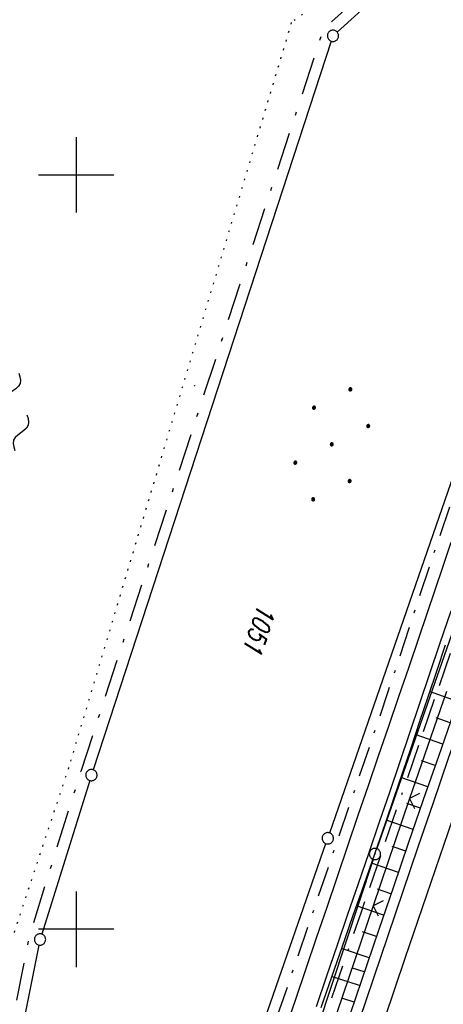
# Model space of a CAD drawing. Extents: x 511997 to 512565, y 475430 to 476399.
# Tile 13 of 32: x 512192 to 512249, y 475790 to 475921. Entities that reach past the tile are written whole.
import ezdxf

# ---------------------------------------------------------------- set-up
doc = ezdxf.new("R2010")
doc.units = 0
doc.header["$LTSCALE"] = 10
doc.header["$MEASUREMENT"] = 0
for name, pattern in [('ACAD_ISO16W100', [73, 15, -6.5, 15, -6.5, 15, -7, 1, -7]), ('LT00', [0]), ('LT08', [0.42, 0.2, -0.1, 0.02, -0.1]), ('PUNKTX2_STR', [0.6, 0.1, -0.5])]:
    doc.linetypes.add(name, pattern=pattern)
doc.layers.get('0').update_dxf_attribs({"linetype": 'LT00'})
for name, color, linetype in [('--WASSER_GRENZE', 180, 'PUNKTX2_STR'), ('--WASSER_NUTZUNG', 180, 'Continuous'), ('BAB-KABEL', 220, 'ACAD_ISO16W100'), ('DFK_AB_L', 21, 'LT00'), ('DFK_AB_P', 7, 'LT00'), ('DFK_FLUR_NR', 250, 'LT00'), ('DFK_GZPKT', 250, 'LT00'), ('DFK_KATASTER', 250, 'LT00'), ('DFK_NUTZUNG', 250, 'LT00'), ('DFK_TOPO-SYM', 252, 'LT00'), ('GEMEINDEGRENZE', 3, 'LT08'), ('STROM_UNTER', 80, 'LT08'), ('V89_AFBR_BAB', 250, 'LT00'), ('V89_BOESCH', 250, 'LT00'), ('V89_BOSCHUNG', 250, 'LT00'), ('V89_LD_MARK', 250, 'LT00'), ('V89_RASTER', 250, 'LT00'), ('V89_ZAUN', 40, 'LT00')]:
    doc.layers.add(name, color=color, linetype=linetype)
doc.styles.get("Standard").update_dxf_attribs({"font": 'romans.shx'})

# ---------------------------------------------------------------- blocks, each defined once
blk = doc.blocks.new('SYMB7301')
at = {"color": 0, "linetype": 'ByBlock'}
for p, q in [((-0.128693, 0), (0, 0.128693)), ((0, -0.128693), (-0.128693, 0)), ((0, 0.128693), (0.128693, 0)), ((0.128693, 0), (0, -0.128693)), ((0.000059, -0.009738), (0.000059, 0.009897)), ((-0.00901, -0.004339), (-0.002225, -0.009749))]:
    blk.add_line(p, q, dxfattribs=at)
for points in [[(-0.002225, 0.009749), (-0.00901, 0.004339), (-0.00901, -0.004339)], [(0.01, 0), (0.006235, 0.007818), (-0.002225, 0.009749)], [(-0.002225, -0.009749), (0.006235, -0.007818), (0.01, 0)]]:
    blk.add_lwpolyline(points, dxfattribs=at)
blk = doc.blocks.new('SYMB7010')
at = {"color": 0, "linetype": 'ByBlock'}
for points in [[(-0.031408, 0.499213), (-0.093728, 0.49134), (-0.15457, 0.475719), (-0.212975, 0.452595), (-0.268021, 0.422333), (-0.31884, 0.385411), (-0.36463, 0.342411), (-0.40467, 0.29401), (-0.438329, 0.240973), (-0.465074, 0.184136), (-0.484486, 0.124395), (-0.496256, 0.062692), (-0.5002, 0)], [(-0.5002, 0), (-0.496256, -0.062692), (-0.484486, -0.124395), (-0.465075, -0.184136), (-0.438329, -0.240973), (-0.404671, -0.29401), (-0.36463, -0.342411), (-0.31884, -0.385411), (-0.268021, -0.422333), (-0.212975, -0.452595), (-0.154571, -0.475719), (-0.093728, -0.49134), (-0.031408, -0.499213), (0.031408, -0.499213)], [(0.5002, 0), (0.496256, 0.062692), (0.484485, 0.124395), (0.465074, 0.184136), (0.438329, 0.240973), (0.40467, 0.29401), (0.36463, 0.342411), (0.31884, 0.385411), (0.268021, 0.422333), (0.212975, 0.452595), (0.15457, 0.475719), (0.093728, 0.49134), (0.031408, 0.499213), (-0.031408, 0.499213)], [(0.031408, -0.499213), (0.093728, -0.491341), (0.15457, -0.475719), (0.212975, -0.452595), (0.268021, -0.422333), (0.31884, -0.385411), (0.36463, -0.342411), (0.404671, -0.294011), (0.438329, -0.240974), (0.465075, -0.184136), (0.484486, -0.124395), (0.496256, -0.062692), (0.500201, 0)]]:
    blk.add_lwpolyline(points, dxfattribs=at)
blk = doc.blocks.new('SYMB0003')
at = {"color": 0, "linetype": 'ByBlock'}
for p, q in [((-0.015712, 0), (0.010166, 0.012015)), ((0, -0.021257), (-0.015712, 0)), ((0.010166, 0.012015), (0, -0.021257))]:
    blk.add_line(p, q, dxfattribs=at)
for points in [[(-0.031395, 0.499013), (-0.093691, 0.491144), (-0.154509, 0.475528), (-0.21289, 0.452414), (-0.267913, 0.422164), (-0.318712, 0.385257), (-0.364484, 0.342274), (-0.404509, 0.293893), (-0.438154, 0.240877), (-0.464888, 0.184062), (-0.484292, 0.124345), (-0.496058, 0.062667), (-0.5, 0)], [(-0.5, 0), (-0.496058, -0.062667), (-0.484292, -0.124345), (-0.464888, -0.184062), (-0.438154, -0.240877), (-0.404509, -0.293893), (-0.364485, -0.342274), (-0.318712, -0.385257), (-0.267914, -0.422164), (-0.21289, -0.452414), (-0.154509, -0.475529), (-0.093691, -0.491144), (-0.031395, -0.499014), (0.031395, -0.499014)], [(0.5, 0), (0.496057, 0.062667), (0.484292, 0.124345), (0.464888, 0.184062), (0.438153, 0.240877), (0.404509, 0.293893), (0.364484, 0.342274), (0.318712, 0.385257), (0.267913, 0.422164), (0.21289, 0.452414), (0.154509, 0.475528), (0.093691, 0.491144), (0.031395, 0.499013), (-0.031395, 0.499013)], [(0.031395, -0.499014), (0.093691, -0.491144), (0.154509, -0.475529), (0.21289, -0.452414), (0.267914, -0.422164), (0.318712, -0.385257), (0.364485, -0.342274), (0.404509, -0.293893), (0.438154, -0.240877), (0.464889, -0.184062), (0.484292, -0.124345), (0.496058, -0.062667), (0.5, 0)]]:
    blk.add_lwpolyline(points, dxfattribs=at)
blk = doc.blocks.new('SYMB7250')
at = {"color": 0, "linetype": 'ByBlock'}
for points in [[(-0.25, 0.28), (-0.208333, 0.308889), (-0.166667, 0.331111), (-0.125, 0.34), (-0.083333, 0.331111), (-0.041667, 0.308889), (0, 0.28)], [(0, 0.28), (0.041667, 0.251111), (0.083333, 0.228889), (0.125, 0.22), (0.166667, 0.228889), (0.208333, 0.251111), (0.25, 0.28)], [(-0.74, 0), (-0.698333, 0.028889), (-0.656667, 0.051111), (-0.615, 0.06), (-0.573333, 0.051111), (-0.531667, 0.028889), (-0.49, 0)], [(-0.49, 0), (-0.448333, -0.028889), (-0.406667, -0.051111), (-0.365, -0.06), (-0.323333, -0.051111), (-0.281667, -0.028889), (-0.24, 0)], [(0.24, 0), (0.281667, 0.028889), (0.323333, 0.051111), (0.365, 0.06), (0.406667, 0.051111), (0.448333, 0.028889), (0.49, 0)], [(0.49, 0), (0.531667, -0.028889), (0.573333, -0.051111), (0.615, -0.06), (0.656667, -0.051111), (0.698333, -0.028889), (0.74, 0)], [(-0.25, -0.28), (-0.208333, -0.251111), (-0.166667, -0.228889), (-0.125, -0.22), (-0.083333, -0.228889), (-0.041667, -0.251111), (0, -0.28)], [(0, -0.28), (0.041667, -0.308889), (0.083333, -0.331111), (0.125, -0.34), (0.166667, -0.331111), (0.208333, -0.308889), (0.25, -0.28)]]:
    blk.add_lwpolyline(points, dxfattribs=at)
blk = doc.blocks.new('SYMB0024')
at = {"color": 0, "linetype": 'ByBlock'}
for p, q in [((-0.5, 0.5), (0, 0)), ((0, 0), (0.5, 0.5))]:
    blk.add_line(p, q, dxfattribs=at)
blk = doc.blocks.new('Ackerland7')
at = {"layer": 'DFK_NUTZUNG', "color": 0, "linetype": 'ByBlock'}
for p, q in [((-4, 3.93), (-4, 3.67)), ((-3.95, 3.63), (-3.95, 3.97)), ((-3.9, 3.99), (-3.9, 3.61)), ((-3.85, 3.6), (-3.85, 4)), ((-3.8, 3.99), (-3.8, 3.61)), ((-3.75, 3.63), (-3.75, 3.97)), ((-3.7, 3.93), (-3.7, 3.67)), ((3.7, 3.93), (3.7, 3.67)), ((3.75, 3.63), (3.75, 3.97)), ((3.8, 3.99), (3.8, 3.61)), ((3.85, 3.6), (3.85, 4)), ((3.9, 3.99), (3.9, 3.61)), ((3.95, 3.63), (3.95, 3.97)), ((4, 3.93), (4, 3.67)), ((-3.65, 3.8), (-3.65, 3.8)), ((4.05, 3.8), (4.05, 3.8)), ((-7.85, 0.13), (-7.85, -0.13)), ((-7.8, -0.17), (-7.8, 0.17)), ((-7.75, 0.19), (-7.75, -0.19)), ((-7.7, -0.2), (-7.7, 0.2)), ((-7.65, 0.19), (-7.65, -0.19)), ((-7.6, -0.17), (-7.6, 0.17)), ((-7.55, 0.13), (-7.55, -0.13)), ((-7.5, 0), (-7.5, 0)), ((-0.15, 0.13), (-0.15, -0.13)), ((-0.1, -0.17), (-0.1, 0.17)), ((-0.05, 0.19), (-0.05, -0.19)), ((0, -0.2), (0, 0.2)), ((0.05, 0.19), (0.05, -0.19)), ((0.1, -0.17), (0.1, 0.17)), ((0.15, 0.13), (0.15, -0.13)), ((0.2, 0), (0.2, 0)), ((7.55, 0.13), (7.55, -0.13)), ((7.6, -0.17), (7.6, 0.17)), ((7.65, 0.19), (7.65, -0.19)), ((7.7, -0.2), (7.7, 0.2)), ((7.75, 0.19), (7.75, -0.19)), ((7.8, -0.17), (7.8, 0.17)), ((7.85, 0.13), (7.85, -0.13)), ((7.9, 0), (7.9, 0)), ((-4, -3.67), (-4, -3.93)), ((-3.95, -3.97), (-3.95, -3.63)), ((-3.9, -3.61), (-3.9, -3.99)), ((-3.85, -4), (-3.85, -3.6)), ((-3.8, -3.61), (-3.8, -3.99)), ((-3.75, -3.97), (-3.75, -3.63)), ((-3.7, -3.67), (-3.7, -3.93)), ((-3.65, -3.8), (-3.65, -3.8)), ((3.7, -3.67), (3.7, -3.93)), ((3.75, -3.97), (3.75, -3.63)), ((3.8, -3.61), (3.8, -3.99)), ((3.85, -4), (3.85, -3.6)), ((3.9, -3.61), (3.9, -3.99)), ((3.95, -3.97), (3.95, -3.63)), ((4, -3.67), (4, -3.93)), ((4.05, -3.8), (4.05, -3.8))]:
    blk.add_line(p, q, dxfattribs=at)
for points in [[(-3.65, 3.8), (-3.67, 3.89), (-3.73, 3.96), (-3.81, 3.99), (-3.89, 3.99), (-3.97, 3.96), (-4.03, 3.89), (-4.05, 3.8), (-4.03, 3.71), (-3.97, 3.64), (-3.89, 3.6), (-3.81, 3.6), (-3.73, 3.64), (-3.67, 3.71), (-3.65, 3.8)], [(4.05, 3.8), (4.03, 3.89), (3.97, 3.96), (3.89, 3.99), (3.81, 3.99), (3.73, 3.96), (3.67, 3.89), (3.65, 3.8), (3.67, 3.71), (3.73, 3.64), (3.81, 3.61), (3.89, 3.61), (3.97, 3.64), (4.03, 3.71), (4.05, 3.8)], [(-7.5, 0), (-7.52, 0.09), (-7.58, 0.16), (-7.66, 0.19), (-7.74, 0.19), (-7.82, 0.16), (-7.88, 0.09), (-7.9, 0)], [(0.2, 0), (0.18, 0.09), (0.12, 0.16), (0.04, 0.19), (-0.04, 0.19), (-0.12, 0.16), (-0.18, 0.09), (-0.2, 0)], [(-0.2, 0), (-0.18, -0.09), (-0.12, -0.16), (-0.04, -0.19), (0.04, -0.19), (0.12, -0.16), (0.18, -0.09), (0.2, 0)], [(7.9, 0), (7.88, 0.09), (7.82, 0.16), (7.74, 0.19), (7.66, 0.19), (7.58, 0.16), (7.52, 0.09), (7.5, 0)], [(7.5, 0), (7.52, -0.09), (7.58, -0.16), (7.66, -0.19), (7.74, -0.19), (7.82, -0.16), (7.88, -0.09), (7.9, 0)], [(-7.9, 0), (-7.88, -0.09), (-7.82, -0.16), (-7.74, -0.19), (-7.66, -0.19), (-7.58, -0.16), (-7.52, -0.09), (-7.5, 0)], [(-3.65, -3.8), (-3.67, -3.71), (-3.73, -3.64), (-3.81, -3.61), (-3.89, -3.61), (-3.97, -3.64), (-4.03, -3.71), (-4.05, -3.8), (-4.03, -3.89), (-3.97, -3.96), (-3.89, -3.99), (-3.81, -3.99), (-3.73, -3.96), (-3.67, -3.89), (-3.65, -3.8)], [(4.05, -3.8), (4.03, -3.71), (3.97, -3.64), (3.89, -3.61), (3.81, -3.61), (3.73, -3.64), (3.67, -3.71), (3.65, -3.8), (3.67, -3.89), (3.73, -3.96), (3.81, -3.99), (3.89, -3.99), (3.97, -3.96), (4.03, -3.89), (4.05, -3.8)]]:
    blk.add_lwpolyline(points, dxfattribs=at)

msp = doc.modelspace()

# ---------------------------------------------------------------- linework, layer by layer
at = {"layer": '--WASSER_GRENZE', "ltscale": 0.2}
for p, q in [((512240.66, 475929.09), (512228.52, 475920.19)), ((512228.52, 475920.19), (512198.97, 475821.43)), ((512198.97, 475821.43), (512191.66, 475799.33))]:
    msp.add_line(p, q, dxfattribs=at)
at = {"layer": 'BAB-KABEL', "ltscale": 0.03, "flags": 128}
msp.add_lwpolyline([(512451.51, 476345.21), (512438.56, 476315.94), (512418.18, 476270.12), (512378.72, 476177.83), (512359.89, 476131.36), (512341.35, 476084.78), (512322.58, 476038.31), (512304.82, 475991.34), (512287.68, 475944.24), (512270.28, 475897.17), (512254.12, 475849.7), (512237.77, 475802.28), (512221.53, 475754.82), (512205.86, 475707.19), (512190.78, 475659.38), (512175.78, 475611.52), (512161.52, 475563.42), (512145.69, 475515.8), (512137.73, 475496.07), (512132.8, 475476.53)], dxfattribs=at)
at = {"layer": 'DFK_AB_L'}
for p, q in [((512275.89, 475914.02), (512239.87, 475810.69)), ((512239.38, 475809.27), (512202.31, 475697.27))]:
    msp.add_line(p, q, dxfattribs=at)
at = {"layer": 'DFK_KATASTER'}
for p, q in [((512243.75, 475927.21), (512234.61, 475918.94)), ((512233.82, 475917.73), (512202.24, 475821.15)), ((512233.61, 475812.77), (512269.46, 475916.21)), ((512201.79, 475819.72), (512195.41, 475799.37)), ((512194.3, 475699.98), (512233.11, 475811.35)), ((512195.04, 475797.91), (512176.42, 475704.51))]:
    msp.add_line(p, q, dxfattribs=at)
at = {"layer": 'GEMEINDEGRENZE', "ltscale": 2.5, "flags": 128}
msp.add_lwpolyline([(512284.95, 475477), (512267.81, 475490.73), (512251.31, 475522.19), (512242.37, 475555.3), (512229.97, 475584.98), (512227.01, 475610.4), (512238.86, 475661.14), (512275.55, 475791.69), (512297.96, 475860.4), (512299.32, 475864.34), (512322.1, 475898.59), (512340.39, 475931.96), (512366.59, 476019.31), (512318.09, 476028.59), (512312.28, 476031.12), (512305.69, 476033.81), (512287.82, 475996.96), (512243.16, 475928.69), (512232.75, 475919.29), (512200.58, 475820.9), (512193.73, 475799.02), (512174.8, 475704.06), (512153.08, 475591.51), (512137.53, 475520.72), (512131.52, 475505.41), (512122.11, 475480.14)], dxfattribs=at)
at = {"layer": 'STROM_UNTER', "ltscale": 2, "flags": 128}
msp.add_lwpolyline([(512446.37, 476346.95), (512441.89, 476337.52), (512422.54, 476294.31), (512409.88, 476265.15), (512403.87, 476251.37), (512398.74, 476239.7), (512387.19, 476212.42), (512377.33, 476188.66), (512363.53, 476155.45), (512355.32, 476135.55), (512344.46, 476108.79), (512339.24, 476095.98), (512321.54, 476050.79), (512313.7, 476028.7), (512300.89, 475996.83), (512277.43, 475933.71), (512263.45, 475896.17), (512257.64, 475879.29), (512247.91, 475851.33), (512241.34, 475831.49), (512239.16, 475825.05), (512227.45, 475790.8), (512213.66, 475750.66), (512199.44, 475707.54), (512188.93, 475674.4), (512180.51, 475646.83), (512162.54, 475589.79), (512151.76, 475558.72), (512137.69, 475518.75), (512131.72, 475500.22), (512126.24, 475478.75)], dxfattribs=at)
at = {"layer": 'V89_AFBR_BAB'}
for points in [[(512237.56, 475787.95), (512239.46, 475793.56), (512241.36, 475799.17), (512243.36, 475805.05), (512245.36, 475810.92), (512247.37, 475816.8), (512249.39, 475822.67), (512251.34, 475828.3), (512253.29, 475833.93), (512255.25, 475839.57), (512257.21, 475845.19), (512259.26, 475851.06), (512261.31, 475856.92), (512263.37, 475862.79), (512265.44, 475868.65), (512268.11, 475876.19), (512270.79, 475883.72), (512273.48, 475891.26), (512275.58, 475897.12), (512277.68, 475902.98), (512279.8, 475908.83), (512281.92, 475914.68), (512283.61, 475919.31), (512285.3, 475923.93)], [(512249.7, 475851.25), (512248.64, 475848.1), (512247.57, 475844.96), (512246.5, 475841.81), (512245.43, 475838.67), (512244.09, 475834.74), (512242.75, 475830.81), (512241.4, 475826.87), (512240.05, 475822.95), (512238.71, 475819.01), (512237.36, 475815.08), (512235.98, 475811.02), (512234.6, 475806.96), (512233.22, 475802.9), (512231.84, 475798.83), (512230.46, 475794.77), (512229.07, 475790.71), (512227.72, 475786.73)], [(512231.85, 475789.77), (512233.24, 475793.85), (512234.64, 475797.93), (512236.04, 475802.01), (512237.44, 475806.09), (512238.84, 475810.17), (512240.23, 475814.25), (512241.57, 475818.18), (512242.9, 475822.11), (512244.23, 475826.04), (512245.56, 475829.97), (512246.9, 475833.89), (512248.23, 475837.82), (512249.74, 475842.23)]]:
    msp.add_lwpolyline(points, dxfattribs=at)
at = {"layer": 'V89_BOESCH'}
for points in [[(512283.42, 475923.02), (512280.6, 475915.3), (512277.81, 475907.56), (512275.02, 475899.82), (512272.26, 475892.07), (512270.21, 475886.31), (512268.18, 475880.54), (512266.14, 475874.78), (512264.12, 475869.01), (512262.09, 475863.24), (512260.07, 475857.46), (512258.06, 475851.69), (512256.04, 475845.92), (512254.03, 475840.16), (512252.03, 475834.41), (512250.03, 475828.66), (512248.03, 475822.9), (512246.03, 475817.14), (512244.04, 475811.39), (512242.06, 475805.62), (512240.08, 475799.86), (512237.82, 475793.22), (512235.57, 475786.58)], [(512248.94, 475837.67), (512247.81, 475834.3), (512246.67, 475830.92), (512245.54, 475827.54), (512244.4, 475824.16), (512243.27, 475820.79), (512242.12, 475817.41), (512240.97, 475814.04), (512239.91, 475810.98), (512238.84, 475807.92), (512237.77, 475804.86), (512236.69, 475801.81), (512235.62, 475798.75), (512234.55, 475795.69), (512233.48, 475792.63), (512232.42, 475789.57)]]:
    msp.add_lwpolyline(points, dxfattribs=at)
at = {"layer": 'V89_BOSCHUNG'}
for p, q in [((512250.57, 475830.21), (512246.87, 475831.51)), ((512249.58, 475827.38), (512247.75, 475828.02)), ((512248.6, 475824.55), (512244.96, 475825.82)), ((512247.61, 475821.71), (512245.81, 475822.34)), ((512246.63, 475818.88), (512243.04, 475820.13)), ((512245.65, 475816.04), (512243.86, 475816.67)), ((512244.67, 475813.21), (512241.11, 475814.45)), ((512243.69, 475810.37), (512241.91, 475810.99)), ((512242.72, 475807.53), (512239.14, 475808.78)), ((512241.74, 475804.7), (512239.95, 475805.32)), ((512240.77, 475801.87), (512237.15, 475803.11)), ((512239.8, 475799.04), (512237.98, 475799.66)), ((512238.84, 475796.21), (512235.16, 475797.44)), ((512238.19, 475794.38), (512236.65, 475794.84)), ((512237.56, 475792.56), (512233.85, 475793.75)), ((512236.86, 475790.32), (512235.35, 475790.81))]:
    msp.add_line(p, q, dxfattribs=at)
at = {"layer": 'V89_LD_MARK'}
msp.add_lwpolyline([(512236.82, 475775.99), (512243.64, 475796.18), (512250.53, 475816.34), (512257.5, 475836.48), (512264.53, 475856.6), (512271.63, 475876.69), (512278.81, 475896.75), (512286.05, 475916.79), (512293.36, 475936.81), (512298.25, 475950.07), (512303.17, 475963.33), (512308.12, 475976.57), (512313.11, 475989.81), (512318.12, 476003.03), (512323.17, 476016.24), (512328.25, 476029.43), (512335.52, 476048.16), (512342.86, 476066.87), (512350.27, 476085.55), (512357.74, 476104.2), (512365.27, 476122.83), (512372.87, 476141.43), (512378.58, 476155.29)], dxfattribs=at)
at = {"layer": 'V89_RASTER'}
for p, q in [((512200, 475905), (512200, 475895)), ((512195, 475900), (512205, 475900)), ((512200, 475805), (512200, 475795)), ((512205, 475800), (512195, 475800))]:
    msp.add_line(p, q, dxfattribs=at)
at = {"layer": 'V89_ZAUN'}
for p, q in [((512244.2, 475817.33), (512239.37, 475803.13)), ((512239.37, 475803.13), (512234.54, 475788.92))]:
    msp.add_line(p, q, dxfattribs=at)
msp.add_lwpolyline([(512249.12, 475831.5), (512245.33, 475820.65), (512244.2, 475817.33)], dxfattribs=at)

# ---------------------------------------------------------------- block references
at = {"layer": '--WASSER_NUTZUNG', "xscale": 9.999999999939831, "yscale": 10.00000000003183, "zscale": 10, "rotation": 251.2882999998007}
msp.add_blockref('SYMB7250', (512190, 475866.72), dxfattribs=at)
at = {"layer": 'DFK_AB_P', "xscale": 1.499999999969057, "yscale": 1.5, "zscale": 1.5, "rotation": 251.2881100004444}
msp.add_blockref('SYMB0003', (512239.62, 475809.98), dxfattribs=at)
at = {"layer": 'DFK_GZPKT', "xscale": 1.499999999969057, "yscale": 1.5, "zscale": 1.5, "rotation": 251.2881100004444}
for p in [(512234.05, 475918.44), (512202.01, 475820.44), (512233.36, 475812.06), (512195.19, 475798.65)]:
    msp.add_blockref('SYMB7010', p, dxfattribs=at)
at = {"layer": 'DFK_NUTZUNG', "rotation": 251.2883000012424}
msp.add_blockref('Ackerland7', (512233.89, 475864.28), dxfattribs=at)
at = {"layer": 'DFK_TOPO-SYM', "xscale": 0.1, "yscale": 0.1, "zscale": 0.1, "rotation": 359.99968}
msp.add_blockref('SYMB7301', (512215.66, 475872.07), dxfattribs=at)
at = {"layer": 'V89_ZAUN', "xscale": 2.100000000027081, "yscale": 2.099999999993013, "zscale": 2.1, "rotation": 251.2234871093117}
for p in [(512244.2, 475817.33), (512239.37, 475803.13)]:
    msp.add_blockref('SYMB0024', p, dxfattribs=at)

# ---------------------------------------------------------------- texts
at = {"layer": 'DFK_FLUR_NR', "oblique": 13.754, "width": 0.75}
msp.add_text('1051', height=2.5, rotation=251.3214, dxfattribs=at).set_placement((512224.2, 475843.28))

doc.saveas('drawing.dxf')
